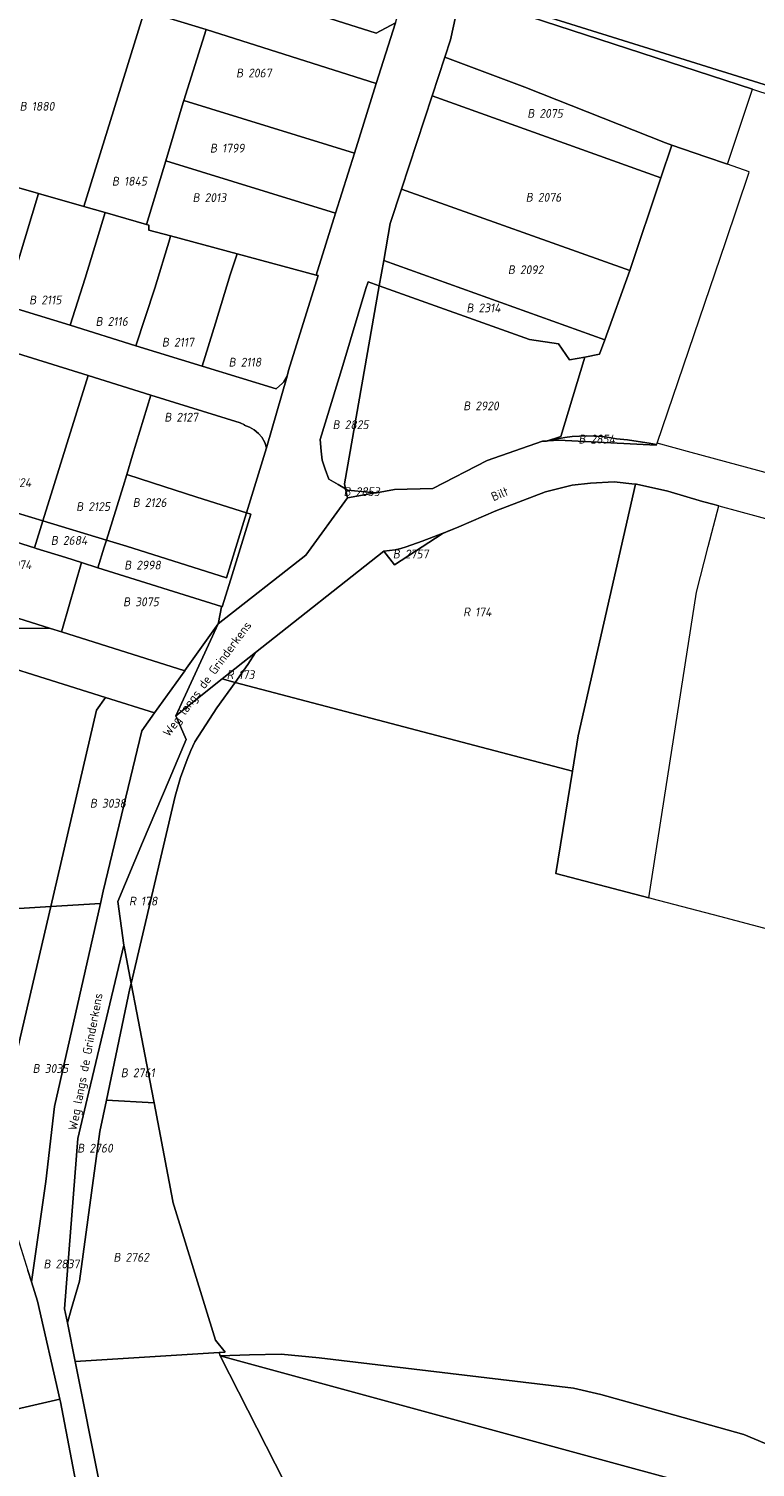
# Model space of a CAD drawing. Extents: x 184444 to 188300, y 345995 to 350408.
# Tile 29 of 43: x 187333 to 187482, y 348522 to 348816. Entities that reach past the tile are written whole.
import ezdxf
from ezdxf.enums import TextEntityAlignment as Align

# ---------------------------------------------------------------- set-up
doc = ezdxf.new("R2010")
doc.units = 0
for name, color, linetype, lineweight in [('B-WA-KG-GRENS_PERCEEL-GV', 30, 'Continuous', 18), ('B-WA-KG-GRENS_PERCEEL-S', 30, 'Continuous', 25), ('B-WA-OG-BEBOUWING_STRAATNAAM-T18', 10, 'Continuous', 18)]:
    doc.layers.add(name, color=color, linetype=linetype, lineweight=lineweight)
doc.styles.add('NLCS-ISO', font='NLCS-ISO.ttf', dxfattribs={"height": 1.8})
doc.styles.add('NLCS-ISO-M1000-T18', font='NLCS-ISO.ttf', dxfattribs={"height": 1.8})

# ---------------------------------------------------------------- blocks, each defined once
blk = doc.blocks.new('SKG-PERCEELNUMMER-SO')
at = {"style": 'NLCS-ISO', "oblique": 10, "flags": 1}
for tag, p in [('GEMEENTECODE', (0, 2.55)), ('PERCEELGROOTTE', (0, -2.45))]:
    blk.add_attdef(tag, text='', height=1.8, dxfattribs=at).set_placement(p, align=Align.MIDDLE_CENTER)
at = {"style": 'NLCS-ISO', "oblique": 10}
blk.add_attdef('SECTIE', text='', height=1.8, dxfattribs=at).set_placement((-0.5, 0), align=Align.MIDDLE_RIGHT)
blk.add_attdef('PERCEELNUMMER', text='', height=1.8, dxfattribs=at).set_placement((0.5, 0), align=Align.MIDDLE_LEFT)

msp = doc.modelspace()

# ---------------------------------------------------------------- linework, layer by layer
at = {"layer": 'B-WA-KG-GRENS_PERCEEL-GV', "flags": 128}
for points in [[(187470.651, 348808.631), (187524.966, 348791.685), (187529.966, 348804.975), (187425.698, 348839.204), (187421.76, 348823.893)], [(187408.241, 348817.145), (187410.59, 348824.751), (187375.727, 348835.826), (187372.435, 348825.186), (187404.289, 348815.074)], [(187344.645, 348779.68), (187357.037, 348819.639), (187324.946, 348829.679), (187312.395, 348788.894), (187318.139, 348787.253), (187326.801, 348784.779), (187335.369, 348782.332)], [(187524.966, 348791.685), (187470.651, 348808.631), (187421.76, 348823.893), (187421.539, 348823.124), (187481.139, 348803.613), (187524.157, 348789.533)], [(187464.668, 348792.238), (187471.614, 348789.836), (187476.01, 348788.315), (187481.139, 348803.613), (187421.539, 348823.124), (187419.504, 348813.69), (187418.342, 348810.156), (187434.629, 348804.02), (187463.343, 348792.698)], [(187348.958, 348778.448), (187357.439, 348776.024), (187361.343, 348789.046), (187364.918, 348800.913), (187365.05, 348801.332), (187369.607, 348815.791), (187357.037, 348819.639), (187344.645, 348779.68)], [(187365.05, 348801.332), (187399.86, 348790.605), (187404.325, 348804.776), (187369.607, 348815.791)], [(187462.417, 348785.514), (187464.668, 348792.238), (187463.343, 348792.698), (187434.629, 348804.02), (187418.342, 348810.156), (187415.761, 348802.313)], [(187361.343, 348789.046), (187395.995, 348778.304), (187399.86, 348790.605), (187365.05, 348801.332), (187364.918, 348800.913)], [(187456.096, 348766.634), (187462.417, 348785.514), (187415.761, 348802.313), (187409.49, 348783.262)], [(187461.544, 348731.099), (187461.651, 348731.385), (187475.704, 348772.558), (187480.381, 348786.509), (187480.475, 348786.776), (187476.01, 348788.315), (187471.614, 348789.836), (187464.668, 348792.238), (187462.417, 348785.514), (187456.096, 348766.634), (187450.97, 348752.487), (187449.886, 348749.541), (187446.887, 348748.966), (187442.024, 348732.745), (187439.062, 348731.834), (187439.217, 348731.845), (187439.425, 348731.86), (187439.838, 348731.974), (187441.317, 348732.304), (187442.809, 348732.561), (187444.313, 348732.744), (187445.824, 348732.853), (187447.339, 348732.888), (187448.853, 348732.847), (187450.363, 348732.732), (187451.866, 348732.543), (187453.358, 348732.28), (187455.587, 348732.043), (187457.809, 348731.745), (187460.021, 348731.388)], [(187362.337, 348773.694), (187375.903, 348770.064), (187392.028, 348765.68), (187395.995, 348778.304), (187361.343, 348789.046), (187357.439, 348776.024), (187357.875, 348775.899), (187357.876, 348774.896)], [(187319.878, 348762.28), (187328.512, 348759.591), (187335.369, 348782.332), (187326.801, 348784.779)], [(187328.512, 348759.591), (187341.853, 348755.46), (187344.914, 348765.093), (187347.342, 348773.077), (187348.958, 348778.448), (187344.645, 348779.68), (187335.369, 348782.332)], [(187405.843, 348768.643), (187450.97, 348752.487), (187456.096, 348766.634), (187409.49, 348783.262), (187407.183, 348776.253)], [(187341.853, 348755.46), (187355.262, 348751.286), (187359.105, 348763.041), (187362.168, 348773.075), (187362.337, 348773.694), (187357.876, 348774.896), (187357.875, 348775.899), (187357.439, 348776.024), (187348.958, 348778.448), (187347.342, 348773.077), (187344.914, 348765.093)], [(187355.262, 348751.286), (187368.78, 348747.116), (187371.492, 348755.899), (187374.465, 348765.724), (187375.903, 348770.064), (187362.337, 348773.694), (187362.168, 348773.075), (187359.105, 348763.041)], [(187368.78, 348747.116), (187383.903, 348742.455), (187385.212, 348743.658), (187385.434, 348743.911), (187386.105, 348745.045), (187386.414, 348746.246), (187392.433, 348765.601), (187392.028, 348765.68), (187375.903, 348770.064), (187374.465, 348765.724), (187371.492, 348755.899)], [(187450.97, 348752.487), (187405.843, 348768.643), (187404.942, 348763.53), (187435.599, 348752.553), (187441.505, 348751.658), (187443.79, 348748.372), (187446.887, 348748.966), (187449.886, 348749.541)], [(187402.648, 348764.351), (187402.223, 348762.944), (187397.462, 348747.219), (187392.879, 348732.118), (187393.096, 348729.733), (187393.262, 348727.933), (187393.86, 348726.108), (187394.612, 348724.033), (187396.522, 348722.936), (187398.047, 348722.082), (187397.817, 348723.073), (187404.942, 348763.53)], [(187404.133, 348721.225), (187404.367, 348721.267), (187408.023, 348721.92), (187415.855, 348722.139), (187426.94, 348727.854), (187438.227, 348731.774), (187439.062, 348731.834), (187442.024, 348732.745), (187446.887, 348748.966), (187443.79, 348748.372), (187441.505, 348751.658), (187435.599, 348752.553), (187404.942, 348763.53), (187397.817, 348723.073), (187398.047, 348722.082), (187398.062, 348722.017), (187398.224, 348721.922), (187398.514, 348721.813), (187402.672, 348721.373), (187403.206, 348721.319)], [(187317.862, 348715.227), (187325.651, 348712.808), (187334.517, 348710.024), (187336.231, 348715.524), (187320.459, 348720.291), (187328.97, 348748.664), (187330.175, 348748.687), (187330.552, 348749.856), (187330.102, 348750.027), (187329.152, 348750.023), (187328.337, 348749.792), (187327.824, 348749.591), (187324.388, 348738.871), (187323.095, 348734.745), (187320.262, 348725.68), (187318.741, 348720.839), (187317.058, 348715.479), (187317.131, 348715.456)], [(187330.552, 348749.856), (187330.175, 348748.687), (187328.97, 348748.664), (187320.459, 348720.291), (187336.231, 348715.524), (187345.475, 348745.203), (187331.084, 348749.689)], [(187358.303, 348741.196), (187345.475, 348745.203), (187336.231, 348715.524), (187349.233, 348711.581), (187352.678, 348722.568), (187353.401, 348724.987), (187354.57, 348728.935)], [(187353.401, 348724.987), (187358.637, 348723.271), (187367.691, 348720.404), (187377.849, 348717.203), (187381.942, 348730.435), (187381.598, 348731.519), (187380.969, 348732.613), (187380.304, 348733.389), (187379.426, 348734.084), (187378.421, 348734.664), (187377.37, 348735.072), (187377.393, 348735.131), (187376.523, 348735.524), (187358.303, 348741.196), (187354.57, 348728.935)], [(187439.425, 348731.86), (187441.568, 348732.015), (187461.495, 348730.969), (187461.544, 348731.099), (187460.021, 348731.388), (187457.809, 348731.745), (187455.587, 348732.043), (187453.358, 348732.28), (187451.866, 348732.543), (187450.363, 348732.732), (187448.853, 348732.847), (187447.339, 348732.888), (187445.824, 348732.853), (187444.313, 348732.744), (187442.809, 348732.561), (187441.317, 348732.304), (187439.838, 348731.974)], [(187377.849, 348717.203), (187367.691, 348720.404), (187358.637, 348723.271), (187353.401, 348724.987), (187352.678, 348722.568), (187349.233, 348711.581), (187353.296, 348710.346), (187373.715, 348703.92)], [(187379.678, 348688.647), (187378.101, 348686.201), (187375.542, 348682.562), (187444.359, 348664.461), (187445.525, 348671.687), (187457.216, 348723.033), (187457.128, 348723.043), (187452.9, 348723.517), (187448.048, 348723.247), (187444.304, 348722.823), (187438.867, 348721.441), (187428.715, 348717.613), (187421.15, 348714.347), (187418.82, 348713.341), (187417.791, 348712.909), (187408.071, 348706.581), (187405.876, 348709.358)], [(187403.206, 348721.319), (187402.672, 348721.373), (187398.514, 348721.813), (187398.224, 348721.922), (187398.062, 348722.017), (187398.482, 348720.217), (187404.133, 348721.225)], [(187472.113, 348710.317), (187474.244, 348718.612), (187473.329, 348718.862), (187470.917, 348719.512), (187463.831, 348721.582), (187457.465, 348723.006), (187457.216, 348723.033), (187445.525, 348671.687), (187444.359, 348664.461), (187440.995, 348643.602), (187459.962, 348638.604), (187469.718, 348700.993)], [(187340.041, 348692.881), (187340.241, 348693.565), (187344.157, 348707.016), (187340.921, 348708.037), (187334.866, 348709.914), (187334.517, 348710.024), (187325.651, 348712.808), (187317.862, 348715.227), (187317.131, 348715.456), (187312.788, 348701.457), (187337.837, 348693.574)], [(187334.866, 348709.914), (187340.921, 348708.037), (187344.157, 348707.016), (187347.481, 348705.967), (187348.786, 348710.148), (187349.233, 348711.581), (187336.231, 348715.524), (187334.517, 348710.024)], [(187372.857, 348698.013), (187374.601, 348703.641), (187378.718, 348716.929), (187377.849, 348717.203), (187373.715, 348703.92), (187353.296, 348710.346), (187349.233, 348711.581), (187348.786, 348710.148), (187347.481, 348705.967), (187372.709, 348698.06)], [(187417.791, 348712.909), (187418.82, 348713.341), (187421.15, 348714.347), (187419.216, 348713.532), (187413.704, 348711.401), (187410.442, 348710.234), (187409.323, 348709.908), (187408.186, 348709.653), (187407.036, 348709.469), (187405.876, 348709.358), (187408.071, 348706.581)], [(187340.241, 348693.565), (187340.041, 348692.881), (187365.212, 348684.961), (187365.222, 348684.975), (187372.029, 348694.507), (187372.142, 348694.761), (187372.7, 348698.009), (187372.709, 348698.06), (187347.481, 348705.967), (187344.157, 348707.016)], [(187365.212, 348684.961), (187340.041, 348692.881), (187337.837, 348693.574), (187325.607, 348693.617), (187305.037, 348691.034), (187304.279, 348690.937), (187298.634, 348689.976), (187283.255, 348681.707), (187271.001, 348674.778), (187266.525, 348672.261), (187269.956, 348667.359), (187315.708, 348689.941), (187349.011, 348679.483), (187359.048, 348676.331)], [(187269.956, 348667.359), (187287.552, 348642.213), (187293.296, 348634.045), (187337.857, 348636.807), (187347.171, 348676.906), (187349.011, 348679.483), (187315.708, 348689.941)], [(187372.87, 348683.265), (187375.542, 348682.562), (187378.101, 348686.201), (187379.678, 348688.647)], [(187372.87, 348683.265), (187363.386, 348675.767), (187365.524, 348670.902), (187362.053, 348662.718), (187356.573, 348649.912), (187351.546, 348637.846), (187352.779, 348628.934), (187352.828, 348628.681), (187354.281, 348621.131), (187363.285, 348659.351), (187363.791, 348661.251), (187364.363, 348663.133), (187365.001, 348664.993), (187365.704, 348666.829), (187366.47, 348668.64), (187367.3, 348670.423), (187371.749, 348677.379), (187375.542, 348682.562)], [(187349.011, 348679.483), (187347.171, 348676.906), (187337.857, 348636.807), (187348.004, 348637.436), (187348.584, 348639.996), (187356.442, 348672.681), (187359.048, 348676.331)], [(187300.263, 348624.146), (187310.851, 348609.129), (187310.995, 348608.926), (187319.993, 348596.193), (187320.204, 348595.894), (187326.644, 348581.437), (187328.793, 348597.78), (187337.857, 348636.807), (187293.296, 348634.045)], [(187326.644, 348581.437), (187328.722, 348576.772), (187328.758, 348576.69), (187333.194, 348562.578), (187333.939, 348560.207), (187336.836, 348580.692), (187338.648, 348596.023), (187348.004, 348637.436), (187337.857, 348636.807), (187328.793, 348597.78)], [(187354.281, 348621.131), (187352.828, 348628.681), (187352.779, 348628.934), (187345.294, 348597.565), (187343.365, 348589.477), (187340.686, 348554.745), (187341.256, 348551.88), (187342.043, 348554.589), (187343.717, 348560.352), (187347.87, 348590.937), (187349.221, 348597.326), (187354.042, 348620.118)], [(187349.221, 348597.326), (187358.984, 348596.733), (187358.45, 348599.564), (187355.441, 348615.103), (187354.281, 348621.131), (187354.042, 348620.118)], [(187372.257, 348545.831), (187373.445, 348545.905), (187371.484, 348548.339), (187362.791, 348576.589), (187362.764, 348576.675), (187358.984, 348596.733), (187349.221, 348597.326), (187347.87, 348590.937), (187343.717, 348560.352), (187342.043, 348554.589), (187341.256, 348551.88), (187342.825, 348544.009)], [(187372.473, 348545.131), (187372.257, 348545.831), (187342.825, 348544.009), (187357.829, 348468.952), (187364.566, 348473.529), (187371.022, 348477.642), (187377.66, 348481.376), (187387.087, 348485.741), (187393.507, 348487.982), (187396.3, 348488.8), (187399.529, 348489.171), (187402.201, 348489.346), (187401.852, 348499.434), (187396.116, 348506.082), (187395.598, 348506.683), (187385.589, 348519.381)], [(187544.508, 348498.23), (187545.768, 348501.221), (187479.352, 348529.047), (187458.478, 348534.911), (187450.173, 348537.236), (187444.566, 348538.548), (187392.687, 348544.739), (187384.874, 348545.465), (187378.445, 348545.307), (187372.473, 348545.131)], [(187319.557, 348531.649), (187324.997, 348465.331), (187339.857, 348466.309), (187353.746, 348462.325), (187353.894, 348462.25), (187339.824, 348535.776), (187339.711, 348536.274)]]:
    msp.add_lwpolyline(points, close=True, dxfattribs=at)
for points in [[(187357.037, 348819.639), (187369.607, 348815.791), (187404.325, 348804.776), (187408.241, 348817.145), (187404.289, 348815.074), (187372.435, 348825.186)], [(187408.241, 348817.145), (187404.325, 348804.776), (187399.86, 348790.605), (187395.995, 348778.304), (187392.028, 348765.68), (187392.433, 348765.601), (187386.414, 348746.246), (187386.105, 348745.045), (187381.942, 348730.435), (187377.849, 348717.203), (187378.718, 348716.929), (187374.601, 348703.641), (187372.857, 348698.013), (187372.709, 348698.06), (187372.7, 348698.009), (187372.142, 348694.761), (187372.029, 348694.507), (187389.958, 348708.507), (187398.482, 348720.217), (187398.062, 348722.017), (187398.047, 348722.082), (187396.522, 348722.936), (187394.612, 348724.033), (187393.86, 348726.108), (187393.262, 348727.933), (187393.096, 348729.733), (187392.879, 348732.118), (187397.462, 348747.219), (187402.223, 348762.944), (187402.648, 348764.351), (187404.942, 348763.53), (187405.843, 348768.643), (187407.183, 348776.253), (187409.49, 348783.262), (187415.761, 348802.313), (187418.342, 348810.156), (187419.504, 348813.69), (187421.539, 348823.124)], [(187331.084, 348749.689), (187345.475, 348745.203), (187358.303, 348741.196), (187376.523, 348735.524), (187377.393, 348735.131), (187377.37, 348735.072), (187378.421, 348734.664), (187379.426, 348734.084), (187380.304, 348733.389), (187380.969, 348732.613), (187381.598, 348731.519), (187381.942, 348730.435), (187386.105, 348745.045), (187385.434, 348743.911), (187385.212, 348743.658), (187383.903, 348742.455), (187368.78, 348747.116), (187355.262, 348751.286), (187341.853, 348755.46), (187328.512, 348759.591)], [(187499.109, 348721.282), (187468.618, 348729.506), (187461.651, 348731.385), (187461.544, 348731.099), (187461.495, 348730.969), (187441.568, 348732.015), (187439.425, 348731.86), (187439.217, 348731.845), (187439.062, 348731.834), (187438.227, 348731.774), (187426.94, 348727.854), (187415.855, 348722.139), (187408.023, 348721.92), (187404.367, 348721.267), (187404.133, 348721.225), (187398.482, 348720.217), (187389.958, 348708.507), (187372.029, 348694.507), (187363.386, 348675.767), (187372.87, 348683.265), (187379.678, 348688.647), (187405.876, 348709.358), (187407.036, 348709.469), (187408.186, 348709.653), (187409.323, 348709.908), (187410.442, 348710.234), (187413.704, 348711.401), (187419.216, 348713.532), (187421.15, 348714.347), (187428.715, 348717.613), (187438.867, 348721.441), (187444.304, 348722.823), (187448.048, 348723.247), (187452.9, 348723.517), (187457.128, 348723.043), (187457.216, 348723.033), (187457.465, 348723.006), (187463.831, 348721.582), (187470.917, 348719.512), (187473.329, 348718.862), (187474.244, 348718.612), (187494.346, 348713.13)], [(187325.607, 348693.617), (187337.837, 348693.574), (187312.788, 348701.457)], [(187357.829, 348468.952), (187342.825, 348544.009), (187341.256, 348551.88), (187340.686, 348554.745), (187343.365, 348589.477), (187345.294, 348597.565), (187352.779, 348628.934), (187351.546, 348637.846), (187356.573, 348649.912), (187362.053, 348662.718), (187365.524, 348670.902), (187363.386, 348675.767), (187372.029, 348694.507), (187365.222, 348684.975), (187365.212, 348684.961), (187359.048, 348676.331), (187356.442, 348672.681), (187348.584, 348639.996), (187348.004, 348637.436), (187338.648, 348596.023), (187336.836, 348580.692), (187333.939, 348560.207), (187335.168, 348556.303), (187339.711, 348536.274), (187339.824, 348535.776), (187353.894, 348462.25)], [(187503.484, 348627.137), (187474.481, 348634.779), (187460.639, 348638.426), (187459.962, 348638.604), (187440.995, 348643.602), (187444.359, 348664.461), (187375.542, 348682.562), (187371.749, 348677.379), (187367.3, 348670.423), (187366.47, 348668.64), (187365.704, 348666.829), (187365.001, 348664.993), (187364.363, 348663.133), (187363.791, 348661.251), (187363.285, 348659.351), (187354.281, 348621.131), (187355.441, 348615.103), (187358.45, 348599.564), (187358.984, 348596.733), (187362.764, 348576.675), (187362.791, 348576.589), (187371.484, 348548.339), (187373.445, 348545.905), (187372.257, 348545.831), (187372.473, 348545.131), (187378.445, 348545.307), (187384.874, 348545.465), (187392.687, 348544.739), (187444.566, 348538.548), (187450.173, 348537.236), (187458.478, 348534.911), (187479.352, 348529.047), (187545.768, 348501.221)], [(187319.557, 348531.649), (187339.711, 348536.274), (187335.168, 348556.303), (187333.939, 348560.207), (187333.194, 348562.578)], [(187544.508, 348498.23), (187372.473, 348545.131), (187385.589, 348519.381), (187395.598, 348506.683), (187396.116, 348506.082), (187401.852, 348499.434), (187402.201, 348489.346), (187404.175, 348489.43), (187411.968, 348488.668), (187416.746, 348487.921), (187424.825, 348486.658), (187467.703, 348479.453), (187472.567, 348478.635), (187511.153, 348471.968)]]:
    msp.add_lwpolyline(points, dxfattribs=at)

# ---------------------------------------------------------------- block references
at = {"layer": 'B-WA-KG-GRENS_PERCEEL-S', "color": 30}
for p, values in [((187377.666, 348806.934), {'PERCEELNUMMER': '2067', 'SECTIE': 'B'}), ((187333.473, 348800.151), {'PERCEELNUMMER': '1880', 'SECTIE': 'B'}), ((187437.121, 348798.696), {'PERCEELNUMMER': '2075', 'SECTIE': 'B'}), ((187372.334, 348791.6), {'PERCEELNUMMER': '1799', 'SECTIE': 'B'}), ((187352.32, 348784.852), {'PERCEELNUMMER': '1845', 'SECTIE': 'B'}), ((187368.777, 348781.501), {'PERCEELNUMMER': '2013', 'SECTIE': 'B'}), ((187436.804, 348781.57), {'PERCEELNUMMER': '2076', 'SECTIE': 'B'}), ((187433.152, 348766.79), {'PERCEELNUMMER': '2092', 'SECTIE': 'B'}), ((187335.418, 348760.624), {'PERCEELNUMMER': '2115', 'SECTIE': 'B'}), ((187424.695, 348758.999), {'PERCEELNUMMER': '2314', 'SECTIE': 'B'}), ((187348.967, 348756.231), {'PERCEELNUMMER': '2116', 'SECTIE': 'B'}), ((187362.517, 348751.996), {'PERCEELNUMMER': '2117', 'SECTIE': 'B'}), ((187376.14, 348747.92), {'PERCEELNUMMER': '2118', 'SECTIE': 'B'}), ((187424.044, 348739.001), {'PERCEELNUMMER': '2920', 'SECTIE': 'B'}), ((187363.018, 348736.69), {'PERCEELNUMMER': '2127', 'SECTIE': 'B'}), ((187397.371, 348735.167), {'PERCEELNUMMER': '2825', 'SECTIE': 'B'}), ((187447.562, 348732.225), {'PERCEELNUMMER': '2854', 'SECTIE': 'B'}), ((187328.883, 348723.345), {'PERCEELNUMMER': '2124', 'SECTIE': 'B'}), ((187399.616, 348721.5), {'PERCEELNUMMER': '2853', 'SECTIE': 'B'}), ((187345.021, 348718.453), {'PERCEELNUMMER': '2125', 'SECTIE': 'B'}), ((187356.556, 348719.271), {'PERCEELNUMMER': '2126', 'SECTIE': 'B'}), ((187339.84, 348711.545), {'PERCEELNUMMER': '2684', 'SECTIE': 'B'}), ((187409.666, 348708.772), {'PERCEELNUMMER': '2757', 'SECTIE': 'B'}), ((187328.559, 348706.578), {'PERCEELNUMMER': '3074', 'SECTIE': 'B'}), ((187354.833, 348706.509), {'PERCEELNUMMER': '2998', 'SECTIE': 'B'}), ((187354.599, 348699.018), {'PERCEELNUMMER': '3075', 'SECTIE': 'B'}), ((187423.99, 348696.948), {'PERCEELNUMMER': '174', 'SECTIE': 'R'}), ((187375.694, 348684.148), {'PERCEELNUMMER': '173', 'SECTIE': 'R'}), ((187347.819, 348657.909), {'PERCEELNUMMER': '3038', 'SECTIE': 'B'}), ((187355.768, 348637.933), {'PERCEELNUMMER': '178', 'SECTIE': 'R'}), ((187336.124, 348603.775), {'PERCEELNUMMER': '3035', 'SECTIE': 'B'}), ((187354.124, 348602.9), {'PERCEELNUMMER': '2761', 'SECTIE': 'B'}), ((187345.243, 348587.513), {'PERCEELNUMMER': '2760', 'SECTIE': 'B'}), ((187352.623, 348565.246), {'PERCEELNUMMER': '2762', 'SECTIE': 'B'}), ((187338.341, 348563.888), {'PERCEELNUMMER': '2837', 'SECTIE': 'B'})]:
    msp.add_blockref('SKG-PERCEELNUMMER-SO', p, dxfattribs=at).add_auto_attribs(values)

# ---------------------------------------------------------------- texts
at = {"layer": 'B-WA-OG-BEBOUWING_STRAATNAAM-T18', "style": 'NLCS-ISO-M1000-T18'}
for s, rotation, p in [('Bilt', 23, (187429.534, 348721.042)), ('Weg langs de Grinderkens', 53.5, (187369.98, 348683.142)), ('Weg langs de Grinderkens', 79.2, (187345.202, 348605.135))]:
    msp.add_text(s, height=1.8, rotation=rotation, dxfattribs=at).set_placement(p, align=Align.MIDDLE)

doc.saveas('drawing.dxf')
